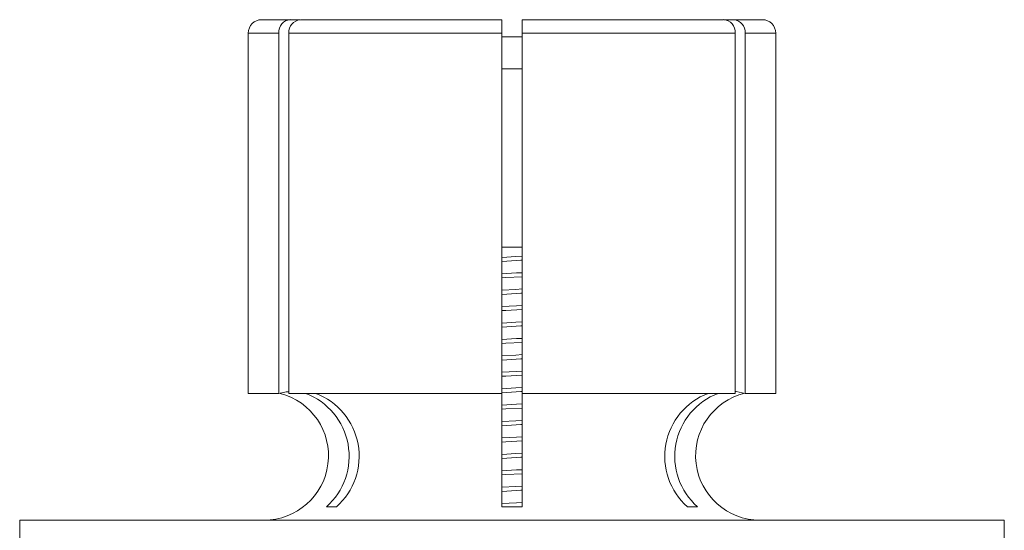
# Model space of a CAD drawing. Header units: inches. Extents: x 0.17 to 4.34, y 0.17 to 4.68.
# Tile 5 of 6: x 2.56 to 4.04, y 0.92 to 1.69. Entities that reach past the tile are written whole.
import ezdxf

# ---------------------------------------------------------------- set-up
doc = ezdxf.new("R2010")
doc.units = ezdxf.units.IN
doc.header["$MEASUREMENT"] = 0

msp = doc.modelspace()

# ---------------------------------------------------------------- linework, layer by layer
at = {"color": 7, "linetype": 'Continuous', "lineweight": 18}
for p, q in [((2.9241, 1.6885), (2.9671, 1.6885)), ((2.9671, 1.6885), (2.9812, 1.6885)), ((2.9821, 1.6885), (3.2841, 1.6885)), ((3.2841, 1.6685), (3.2841, 1.6885)), ((3.3141, 1.6885), (3.6161, 1.6885)), ((3.3141, 1.6885), (3.3141, 1.6685)), ((3.3141, 1.6885), (3.3141, 1.6761)), ((3.617, 1.6885), (3.6311, 1.6885)), ((3.6311, 1.6885), (3.6741, 1.6885)), ((2.9041, 1.6685), (2.9041, 1.1285)), ((2.9498, 1.1285), (2.9498, 1.6685)), ((3.2841, 1.6685), (2.9648, 1.6685)), ((2.9648, 1.1285), (2.9648, 1.6685)), ((3.2841, 1.6685), (3.2841, 1.1285)), ((3.6334, 1.6685), (3.3141, 1.6685)), ((3.3141, 1.6685), (3.3141, 1.1285)), ((3.6334, 1.6685), (3.6334, 1.1285)), ((3.6484, 1.6685), (3.6484, 1.1285)), ((3.6941, 1.1285), (3.6941, 1.6685)), ((3.3141, 1.6626), (3.2841, 1.6626)), ((3.2841, 1.3477), (3.3141, 1.3477)), ((2.9041, 1.1285), (2.9498, 1.1285)), ((2.9648, 1.1285), (3.2841, 1.1285)), ((3.2841, 1.1285), (3.2841, 0.9585)), ((3.3141, 1.1285), (3.6334, 1.1285)), ((3.3141, 1.1285), (3.3141, 0.9585)), ((3.6484, 1.1285), (3.6941, 1.1285)), ((3.3094, 0.9585), (3.3141, 0.9588)), ((3.0362, 0.9585), (3.0212, 0.9585)), ((3.2841, 0.9585), (3.3141, 0.9585)), ((3.5621, 0.9585), (3.5771, 0.9585)), ((2.5616, 0.9385), (2.5616, 0.7235)), ((4.0366, 0.9385), (2.5616, 0.9385)), ((4.0366, 0.7235), (4.0366, 0.9385))]:
    msp.add_line(p, q, dxfattribs=at)
at = {"color": 8, "linetype": 'Continuous', "lineweight": 18}
for p, q in [((2.9498, 1.6685), (2.9041, 1.6685)), ((3.6941, 1.6685), (3.6484, 1.6685)), ((3.3141, 1.615), (3.2841, 1.615))]:
    msp.add_line(p, q, dxfattribs=at)
at = {"color": 7, "linetype": 'Continuous', "lineweight": 18, "flags": 128}
for points in [[(3.3141, 1.3342), (3.305, 1.3336), (3.2842, 1.3323), (3.2841, 1.3323)], [(3.2841, 1.3261), (3.2916, 1.3266), (3.3125, 1.328), (3.3141, 1.3281)], [(3.3141, 1.3094), (3.3061, 1.309), (3.2841, 1.3078)], [(3.2841, 1.3017), (3.2901, 1.302), (3.3141, 1.3033)], [(3.3141, 1.285), (3.305, 1.2844), (3.2842, 1.283), (3.2841, 1.283)], [(3.2841, 1.2769), (3.2916, 1.2774), (3.3125, 1.2787), (3.3141, 1.2788)], [(3.3141, 1.2602), (3.3061, 1.2598), (3.2841, 1.2586)], [(3.2841, 1.2525), (3.2901, 1.2528), (3.3141, 1.254)], [(3.3141, 1.2358), (3.305, 1.2352), (3.2842, 1.2338), (3.2841, 1.2338)], [(3.2841, 1.2277), (3.2916, 1.2282), (3.3125, 1.2295), (3.3141, 1.2296)], [(3.3141, 1.211), (3.3061, 1.2106), (3.2841, 1.2094)], [(3.2841, 1.2033), (3.2901, 1.2036), (3.3141, 1.2048)], [(3.3141, 1.1866), (3.305, 1.186), (3.2842, 1.1846), (3.2841, 1.1846)], [(3.2841, 1.1785), (3.2916, 1.179), (3.3125, 1.1803), (3.3141, 1.1804)], [(3.3141, 1.1618), (3.3061, 1.1614), (3.2841, 1.1602)], [(3.2841, 1.1541), (3.2901, 1.1544), (3.3141, 1.1556)], [(3.3141, 1.1374), (3.305, 1.1368), (3.2842, 1.1354), (3.2841, 1.1354)], [(2.9648, 1.1309), (2.9606, 1.1308), (2.9498, 1.1285)], [(3.2841, 1.1293), (3.2916, 1.1297), (3.3125, 1.1311), (3.3141, 1.1312)], [(3.6484, 1.1285), (3.6347, 1.1311), (3.6334, 1.1311)], [(3.3141, 1.1126), (3.3061, 1.1121), (3.2841, 1.111)], [(3.2841, 1.1048), (3.2901, 1.1052), (3.3141, 1.1064)], [(3.3141, 1.0881), (3.305, 1.0876), (3.2842, 1.0862), (3.2841, 1.0862)], [(3.2841, 1.08), (3.2916, 1.0805), (3.3125, 1.0819), (3.3141, 1.082)], [(3.3141, 1.0633), (3.3061, 1.0629), (3.2841, 1.0618)], [(3.2841, 1.0556), (3.2901, 1.0559), (3.3141, 1.0572)], [(3.3141, 1.0389), (3.305, 1.0383), (3.2842, 1.037), (3.2841, 1.037)], [(3.2841, 1.0308), (3.2916, 1.0313), (3.3125, 1.0327), (3.3141, 1.0328)], [(3.3141, 1.0141), (3.3061, 1.0137), (3.2841, 1.0126)], [(3.2841, 1.0064), (3.2901, 1.0067), (3.3141, 1.008)], [(3.3141, 0.9897), (3.305, 0.9891), (3.2842, 0.9878), (3.2841, 0.9878)], [(3.2841, 0.9816), (3.2916, 0.9821), (3.3125, 0.9835), (3.3141, 0.9836)], [(3.3141, 0.9649), (3.3061, 0.9645), (3.2841, 0.9634)]]:
    msp.add_lwpolyline(points, dxfattribs=at)
at = {"color": 7, "linetype": 'Continuous', "lineweight": 18}
for centre, radius, start, end in [((2.9241, 1.6685), 0.02, 90, 180), ((2.9683, 1.67), 0.0186, 93.7466, 184.4235), ((2.9838, 1.6696), 0.019, 94.9987, 183.1714), ((3.6149, 1.67), 0.0186, 355.5765, 86.2534), ((3.6295, 1.6696), 0.019, 356.8286, 85.0013), ((3.6741, 1.6685), 0.02, 0, 90), ((2.9277, 1.035), 0.0965, 270, 75.5944), ((2.954, 1.0341), 0.1011, 311.6216, 69.0879), ((2.969, 1.0341), 0.1011, 311.6216, 69.0879), ((3.6288, 1.0342), 0.1009, 110.7588, 228.5836), ((3.6438, 1.0342), 0.1009, 110.7588, 228.5836), ((3.6706, 1.035), 0.0965, 103.7492, 270)]:
    msp.add_arc(centre, radius, start, end, dxfattribs=at)

doc.saveas('drawing.dxf')
